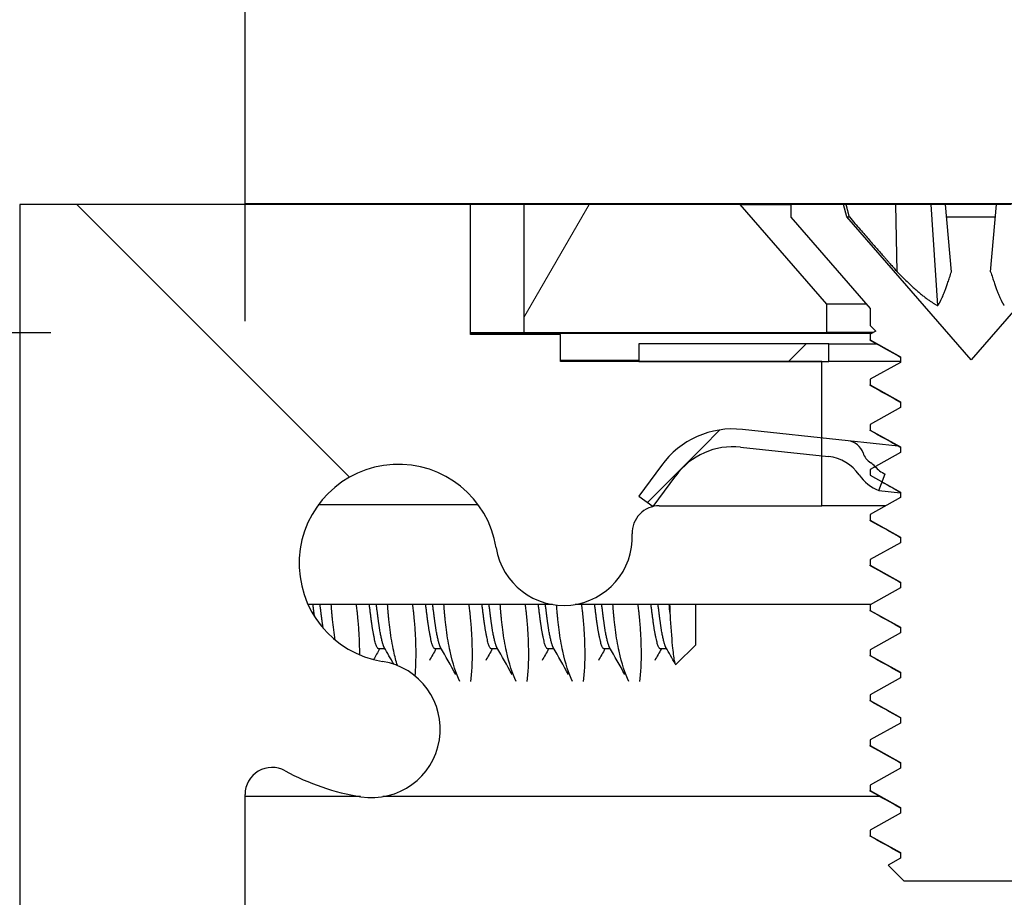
# Model space of a CAD drawing. Header units: millimetres. Extents: x 64 to 1798, y 64 to 1375.
# Tile 14 of 66: x 233 to 246, y 1254 to 1266. Entities that reach past the tile are written whole.
import ezdxf

# ---------------------------------------------------------------- set-up
doc = ezdxf.new("R2010")
doc.units = ezdxf.units.MM
doc.header["$LTSCALE"] = 6.666667
for name, color, linetype, lineweight in [('Dimension (ANSI)', 7, 'Continuous', 25), ('Hatch (ANSI)', 7, 'Continuous', 18), ('Visible (ANSI)', 7, 'Continuous', 25)]:
    doc.layers.add(name, color=color, linetype=linetype, lineweight=lineweight)
doc.styles.add('Note Text (ANSI)', font='tahoma.ttf')
doc.dimstyles.new('Default - mm (ANSI)', dxfattribs={"dimscale": 6.666667, "dimtxt": 1.75, "dimasz": 1.5, "dimexe": 2, "dimexo": 1, "dimgap": 0.8, "dimtad": 0, "dimtih": 1, "dimtoh": 1, "dimrnd": 1e-08, "dimzin": 0, "dimdsep": 46, "dimtxsty": 'Note Text (ANSI)', "dimblk": 'Filled-2', "dimcen": 0.09, "dimdle": 10, "dimclrd": 256, "dimclre": 256, "dimclrt": 256, "dimadec": 1, "dimazin": 0, "dimtfac": 1.741714, "dimtofl": 0, "dimtmove": 0, "dimatfit": 3, "dimldrblk": 'Filled-1', "dimfxl": 1, "dimtolj": 1, "dimtzin": 0, "dimlwd": -1, "dimlwe": -1, "dimarcsym": 0})

# ---------------------------------------------------------------- blocks, each defined once
blk = doc.blocks.new('Filled-2')
at = {"color": 0}
for p, q in [((0, 0), (-1, 0.1667)), ((-1, 0.1667), (-1, -0.1667)), ((-1, 0), (0, 0)), ((-1, -0.1667), (0, 0))]:
    blk.add_line(p, q, dxfattribs=at)
at = {"color": 0, "flags": 128}
blk.add_lwpolyline([(-1, -0.1667), (0, 0), (-1, 0.1667), (-1, -0.1667)], dxfattribs=at)
at = {"color": 0}
blk.add_solid([(-1, -0.1667), (0, 0), (-1, 0.1667), (-1, -0.1667)], dxfattribs=at)
blk = doc.blocks.new('*D13')
at = {"layer": 'Defpoints', "color": 0, "transparency": 16777216}
for p in [(239.669, 1261.563), (122.208, 1177.045), (239.669, 1177.045)]:
    blk.add_point(p, dxfattribs=at)
at = {"layer": 'Dimension (ANSI)', "transparency": 16777216}
for p, q in [((233.002, 1261.563), (108.875, 1261.563)), ((122.208, 1251.563), (122.208, 1248.778)), ((122.208, 1187.045), (122.208, 1199.982)), ((233.002, 1177.045), (108.875, 1177.045))]:
    blk.add_line(p, q, dxfattribs=at)
at = {"layer": 'Dimension (ANSI)', "transparency": 16777216, "xscale": 10, "yscale": 10, "zscale": 10}
for p, rotation in [((122.208, 1261.563), 90), ((122.208, 1177.045), 270)]:
    blk.add_blockref('Filled-2', p, dxfattribs=dict(at, rotation=rotation))
at = {"layer": 'Dimension (ANSI)', "transparency": 16777216, "char_height": 11.66667, "attachment_point": 5, "style": 'Note Text (ANSI)'}
for s, insert in [('\\A1; 84.52 mm', (122.208, 1235.813)), ('\\A1;[3.327 in]', (122.208, 1211.415))]:
    blk.add_mtext(s, dxfattribs=dict(at, insert=insert))
blk = doc.blocks.new('Filled-1')
at = {"color": 0}
for p, q in [((0, 0), (-1, 0.3333)), ((-1, 0.3333), (-1, -0.3333)), ((-1, 0), (0, 0)), ((-1, -0.3333), (0, 0))]:
    blk.add_line(p, q, dxfattribs=at)
at = {"color": 0, "flags": 128}
blk.add_lwpolyline([(-1, -0.3333), (0, 0), (-1, 0.3333), (-1, -0.3333)], dxfattribs=at)
at = {"color": 0}
blk.add_solid([(-1, -0.3333), (0, 0), (-1, 0.3333), (-1, -0.3333)], dxfattribs=at)
blk = doc.blocks.new('*D14')
at = {"layer": 'Defpoints', "color": 0, "transparency": 16777216}
for p in [(651.04, 1321.724), (235.74, 1255.057), (651.04, 1255.057)]:
    blk.add_point(p, dxfattribs=at)
at = {"layer": 'Dimension (ANSI)', "transparency": 16777216}
for p, q in [((235.74, 1261.724), (235.74, 1335.057)), ((651.04, 1261.724), (651.04, 1335.057)), ((245.74, 1321.724), (395.738, 1321.724)), ((641.04, 1321.724), (491.041, 1321.724))]:
    blk.add_line(p, q, dxfattribs=at)
at = {"layer": 'Dimension (ANSI)', "transparency": 16777216, "xscale": 10, "yscale": 10, "zscale": 10, "rotation": 180}
blk.add_blockref('Filled-2', (235.74, 1321.724), dxfattribs=at)
at = {"layer": 'Dimension (ANSI)', "transparency": 16777216, "xscale": 10, "yscale": 10, "zscale": 10}
blk.add_blockref('Filled-2', (651.04, 1321.724), dxfattribs=at)
at = {"layer": 'Dimension (ANSI)', "transparency": 16777216, "char_height": 11.66667, "attachment_point": 5, "style": 'Note Text (ANSI)'}
for s, insert in [('\\A1; 415.30 mm', (443.39, 1333.134)), ('\\A1;[16.350 in]', (443.39, 1308.759))]:
    blk.add_mtext(s, dxfattribs=dict(at, insert=insert))

msp = doc.modelspace()

# ---------------------------------------------------------------- hatches: boundary and pattern name
at = {"layer": 'Hatch (ANSI)'}
h = msp.add_hatch(dxfattribs=at)
h.set_pattern_fill('ANSI31', color=256, scale=169.333333, angle=90, style=0)
h.set_pattern_definition([(135, (0, 0), (-14.9671, -14.9671), [])])
h.paths.add_polyline_path([(248.0645, 1261.1567), (248.0645, 1259.226), (248.0645, 1259.1247), (248.3887, 1259.1247), (249.0745, 1259.1247), (249.0745, 1259.2683), (249.0745, 1259.5197), (249.0745, 1261.1567)])
h.paths.add_polyline_path([(248.0645, 1179.4707), (248.0645, 1179.3694), (248.0645, 1177.4387), (249.0745, 1177.4387), (249.0745, 1179.0757), (249.0745, 1179.3271), (249.0745, 1179.4707), (248.3887, 1179.4707)])
edge = h.paths.add_edge_path()
edge.add_line((238.9145, 1261.5377), (238.9145, 1263.3667))
edge.add_line((238.9145, 1263.3667), (232.5645, 1263.3667))
edge.add_line((232.5645, 1263.3667), (232.5645, 1175.2287))
edge.add_line((232.5645, 1175.2287), (238.9145, 1175.2287))
edge.add_line((238.9145, 1175.2287), (238.9145, 1177.0577))
edge.add_line((238.9145, 1177.0577), (240.1845, 1177.0577))
edge.add_line((240.1845, 1177.0577), (240.1845, 1177.4387))
edge.add_line((240.1845, 1177.4387), (241.2895, 1177.4387))
edge.add_line((241.2895, 1177.4387), (243.8645, 1177.4387))
edge.add_line((243.8645, 1177.4387), (243.8645, 1178.5158))
edge.add_line((243.8645, 1178.5158), (243.8645, 1178.7672))
edge.add_line((243.8645, 1178.7672), (243.8645, 1179.4707))
edge.add_line((243.8645, 1179.4707), (241.5759, 1179.4707))
edge.add_ellipse((241.5759, 1179.8517), major_axis=(0, -0.381), ratio=1, start_angle=347.46209, end_angle=360, ccw=False)
edge.add_ellipse((241.5759, 1179.8517), major_axis=(-0.0827, -0.3719), ratio=1, start_angle=359.42486, end_angle=360, ccw=False)
edge.add_ellipse((241.5759, 1179.8517), major_axis=(-0.0864, -0.3711), ratio=1, start_angle=280.65632, end_angle=360, ccw=False)
edge.add_ellipse((240.2309, 1179.9094), major_axis=(0.9643, -0.0414), ratio=1, start_angle=0, end_angle=173.33968)
edge.add_ellipse((237.8985, 1180.2837), major_axis=(1.3794, -0.2214), ratio=1, start_angle=108.23411, end_angle=360, ccw=False)
edge.add_ellipse((237.5242, 1182.6161), major_axis=(0.1529, -0.953), ratio=1, start_angle=0, end_angle=180)
edge.add_ellipse((237.8985, 1180.2837), major_axis=(-0.5272, 3.2854), ratio=1, start_angle=0, end_angle=19.53257)
edge.add_ellipse((236.1205, 1183.5381), major_axis=(0.1827, -0.3344), ratio=1, start_angle=241.35038, end_angle=360, ccw=False)
edge.add_line((235.7395, 1183.5381), (235.7395, 1255.0573))
edge.add_ellipse((236.1205, 1255.0573), major_axis=(-0.381, 0), ratio=1, start_angle=241.35038, end_angle=360, ccw=False)
edge.add_ellipse((237.8985, 1258.3117), major_axis=(-1.5953, -2.92), ratio=1, start_angle=0, end_angle=19.53257)
edge.add_ellipse((237.5242, 1255.9793), major_axis=(-0.1529, -0.953), ratio=1, start_angle=0, end_angle=180)
edge.add_ellipse((237.8985, 1258.3117), major_axis=(-0.2214, -1.3794), ratio=1, start_angle=108.23411, end_angle=360, ccw=False)
edge.add_ellipse((240.2309, 1258.686), major_axis=(-0.953, -0.1529), ratio=1, start_angle=0, end_angle=173.33968)
edge.add_ellipse((241.5759, 1258.7437), major_axis=(-0.3806, -0.0163), ratio=1, start_angle=280.65632, end_angle=360, ccw=False)
edge.add_ellipse((241.5759, 1258.7437), major_axis=(-0.0864, 0.3711), ratio=1, start_angle=359.42486, end_angle=360, ccw=False)
edge.add_ellipse((241.5759, 1258.7437), major_axis=(-0.0827, 0.3719), ratio=1, start_angle=347.46209, end_angle=360, ccw=False)
edge.add_line((241.5759, 1259.1247), (243.8645, 1259.1247))
edge.add_line((243.8645, 1259.1247), (243.8645, 1259.8282))
edge.add_line((243.8645, 1259.8282), (243.8645, 1260.0796))
edge.add_line((243.8645, 1260.0796), (243.8645, 1261.1567))
edge.add_line((243.8645, 1261.1567), (241.2895, 1261.1567))
edge.add_line((241.2895, 1261.1567), (240.1845, 1261.1567))
edge.add_line((240.1845, 1261.1567), (240.1845, 1261.5377))
edge.add_line((240.1845, 1261.5377), (238.9145, 1261.5377))
h = msp.add_hatch(dxfattribs=at)
h.set_pattern_fill('ANSI31', color=256, scale=169.333333, angle=15, style=0)
h.set_pattern_definition([(60, (0, 0), (-18.33087, 10.58333), [])])
h.paths.add_polyline_path([(638.779, 1261.9642), (637.5598, 1263.3667), (249.2192, 1263.3667), (248, 1261.9642), (248, 1261.5633), (638.779, 1261.5633)])
h.paths.add_polyline_path([(647.1102, 1261.5633), (647.1102, 1263.3667), (644.0622, 1263.3667), (642.843, 1261.9642), (642.843, 1261.5633)])
h.paths.add_polyline_path([(239.6688, 1263.3667), (239.6688, 1261.5633), (243.936, 1261.5633), (243.936, 1261.9642), (242.7168, 1263.3667)])
h = msp.add_hatch(dxfattribs=at)
h.set_pattern_fill('ANSI31', color=256, scale=169.333333, angle=75, style=0)
h.set_pattern_definition([(120, (0, 0), (-18.33087, -10.58333), [])])
h.paths.add_polyline_path([(244.5456, 1254.5561), (244.5456, 1254.4767), (244.9752, 1254.2386), (244.9752, 1254.1592), (244.801, 1254.0626), (245.0219, 1253.8417), (246.9142, 1253.8417), (246.9609, 1253.8884), (246.9609, 1253.9211), (247.0343, 1253.9618), (247.3394, 1254.2669), (246.9609, 1254.4767), (246.9609, 1254.5561), (247.3904, 1254.7942), (247.3904, 1254.8736), (246.9609, 1255.1117), (246.9609, 1255.1911), (247.3904, 1255.4292), (247.3904, 1255.5086), (246.9609, 1255.7467), (246.9609, 1255.8261), (247.3904, 1256.0642), (247.3904, 1256.1436), (246.9609, 1256.3817), (246.9609, 1256.4611), (247.3904, 1256.6992), (247.3904, 1256.7786), (246.9609, 1257.0167), (246.9609, 1257.0961), (247.3904, 1257.3342), (247.3904, 1257.4136), (246.9609, 1257.6517), (246.9609, 1257.7311), (247.3904, 1257.9692), (247.3904, 1258.0486), (246.9609, 1258.2867), (246.9609, 1258.3661), (247.3904, 1258.6042), (247.3904, 1258.6836), (246.9609, 1258.9217), (246.9609, 1259.0011), (247.3904, 1259.2392), (247.3904, 1259.3186), (246.9609, 1259.5567), (246.9609, 1259.6361), (247.3904, 1259.8742), (247.3904, 1259.9536), (246.9609, 1260.1917), (246.9609, 1260.2711), (247.3904, 1260.5092), (247.3904, 1260.5886), (246.9609, 1260.8267), (246.9609, 1260.9061), (247.3904, 1261.1442), (247.3904, 1261.2236), (247.1065, 1261.381), (247.3904, 1261.6649), (247.3904, 1261.9057), (248.508, 1263.1914), (248.508, 1263.3667), (247.763, 1263.3667), (247.7163, 1263.1926), (245.968, 1261.1814), (244.2198, 1263.1926), (244.1731, 1263.3667), (243.428, 1263.3667), (243.428, 1263.1914), (244.5456, 1261.9057), (244.5456, 1261.6649), (244.6253, 1261.5852), (244.5456, 1261.5411), (244.5456, 1261.4617), (244.9752, 1261.2236), (244.9752, 1261.1442), (244.5456, 1260.9061), (244.5456, 1260.8267), (244.9752, 1260.5886), (244.9752, 1260.5092), (244.5456, 1260.2711), (244.5456, 1260.1917), (244.9752, 1259.9536), (244.9752, 1259.8742), (244.6169, 1259.6756), (244.5456, 1259.6361), (244.5456, 1259.5567), (244.7172, 1259.4616), (244.9752, 1259.3186), (244.9752, 1259.2392), (244.5456, 1259.0011), (244.5456, 1258.9217), (244.9752, 1258.6836), (244.9752, 1258.6042), (244.5456, 1258.3661), (244.5456, 1258.2867), (244.9752, 1258.0486), (244.9752, 1257.9692), (244.5456, 1257.7311), (244.5456, 1257.6517), (244.9752, 1257.4136), (244.9752, 1257.3342), (244.5456, 1257.0961), (244.5456, 1257.0167), (244.9752, 1256.7786), (244.9752, 1256.6992), (244.5456, 1256.4611), (244.5456, 1256.3817), (244.9752, 1256.1436), (244.9752, 1256.0642), (244.5456, 1255.8261), (244.5456, 1255.7467), (244.9752, 1255.5086), (244.9752, 1255.4292), (244.5456, 1255.1911), (244.5456, 1255.1117), (244.9752, 1254.8736), (244.9752, 1254.7942)])
h = msp.add_hatch(dxfattribs=at)
h.set_pattern_fill('ANSI31', color=256, scale=169.333333, style=0)
h.set_pattern_definition([(45, (0, 0), (-14.9671, 14.9671), [])])
edge = h.paths.add_edge_path()
edge.add_ellipse((243.8959, 1259.2214), major_axis=(0.0641, 0.5966), ratio=1, start_angle=310.51368, end_angle=360)
edge.add_line((243.96, 1259.8179), (243.8645, 1259.8282))
edge.add_line((243.8645, 1259.8282), (242.7222, 1259.951))
edge.add_ellipse((242.6153, 1258.9567), major_axis=(-0.8076, 0.5897), ratio=1, start_angle=300, end_angle=360)
edge.add_line((241.8077, 1259.5464), (241.4932, 1259.1156))
edge.add_line((241.4932, 1259.1156), (241.4915, 1259.1133))
edge.add_line((241.4915, 1259.1133), (241.4894, 1259.1148))
edge.add_line((241.4894, 1259.1148), (241.2895, 1259.2607))
edge.add_line((241.2895, 1259.2607), (241.6058, 1259.6938))
edge.add_ellipse((242.6153, 1258.9567), major_axis=(0.1336, 1.2428), ratio=1, start_angle=0, end_angle=60, ccw=False)
edge.add_line((242.7489, 1260.1995), (243.8645, 1260.0796))
edge.add_line((243.8645, 1260.0796), (244.2353, 1260.0398))
edge.add_ellipse((244.2086, 1259.7912), major_axis=(0.2379, 0.0768), ratio=1, start_angle=0, end_angle=65.96363, ccw=False)
edge.add_ellipse((244.6844, 1259.9449), major_axis=(-0.1303, -0.2134), ratio=1, start_angle=319.31635, end_angle=360)
edge.add_ellipse((244.4322, 1259.532), major_axis=(0.1819, 0.147), ratio=1, start_angle=0, end_angle=19.64025, ccw=False)
edge.add_ellipse((244.8863, 1259.899), major_axis=(-0.2694, -0.2234), ratio=1, start_angle=359.27579, end_angle=360)
edge.add_ellipse((244.8863, 1259.899), major_axis=(-0.1262, -0.3265), ratio=1, start_angle=330.80398, end_angle=360)
edge.add_line((244.7601, 1259.5725), (244.7172, 1259.4616))
edge.add_line((244.7172, 1259.4616), (244.6699, 1259.3393))
edge.add_ellipse((244.8863, 1259.899), major_axis=(-0.4952, -0.3388), ratio=1, start_angle=0, end_angle=34.48632, ccw=False)
edge = h.paths.add_edge_path()
edge.add_line((247.9645, 1261.4067), (247.9645, 1261.1567))
edge.add_line((247.9645, 1261.1567), (248.0645, 1261.1567))
edge.add_line((248.0645, 1261.1567), (249.0745, 1261.1567))
edge.add_line((249.0745, 1261.1567), (250.6395, 1261.1567))
edge.add_ellipse((250.6395, 1260.2567), major_axis=(0, 0.9), ratio=1, start_angle=173.86585, end_angle=360, ccw=False)
edge.add_line((250.5434, 1259.3619), (249.0745, 1259.5197))
edge.add_line((249.0745, 1259.5197), (248.6484, 1259.5655))
edge.add_ellipse((248.6217, 1259.3169), major_axis=(0.0267, 0.2486), ratio=1, start_angle=0, end_angle=65.96363)
edge.add_ellipse((248.1894, 1259.5682), major_axis=(0.2161, -0.1256), ratio=1, start_angle=319.31635, end_angle=360, ccw=False)
edge.add_ellipse((248.3482, 1259.1111), major_axis=(-0.0767, 0.221), ratio=1, start_angle=0, end_angle=19.64025)
edge.add_ellipse((247.9824, 1259.5662), major_axis=(0.2192, -0.2728), ratio=1, start_angle=334.78878, end_angle=360, ccw=False)
edge.add_ellipse((247.9824, 1259.5662), major_axis=(0.0822, -0.3402), ratio=1, start_angle=355.29099, end_angle=360, ccw=False)
edge.add_line((248.0363, 1259.2204), (248.0749, 1258.9734))
edge.add_ellipse((247.9824, 1259.5662), major_axis=(0.0925, -0.5928), ratio=1, start_angle=0, end_angle=33.75134)
edge.add_ellipse((247.9824, 1259.5662), major_axis=(0.4063, -0.4415), ratio=1, start_angle=0, end_angle=0.73498)
edge.add_ellipse((248.8062, 1258.6937), major_axis=(-0.4119, 0.4363), ratio=1, start_angle=310.51368, end_angle=360, ccw=False)
edge.add_line((248.8703, 1259.2902), (249.0745, 1259.2683))
edge.add_line((249.0745, 1259.2683), (250.5167, 1259.1133))
edge.add_ellipse((250.6395, 1260.2567), major_axis=(-0.1229, -1.1434), ratio=1, start_angle=0, end_angle=186.13415)
edge.add_line((250.6395, 1261.4067), (247.9645, 1261.4067))
h.paths.add_polyline_path([(243.9645, 1261.1567), (243.9645, 1261.4067), (241.2895, 1261.4067), (241.2895, 1261.1567), (243.8645, 1261.1567)])

# ---------------------------------------------------------------- linework, layer by layer
at = {"layer": 'Visible (ANSI)'}
for p, q in [((238.9145, 1263.3667), (232.5645, 1263.3667)), ((232.5645, 1263.3667), (232.5645, 1175.2287)), ((651.0395, 1263.3798), (235.7395, 1263.3798)), ((235.7395, 1263.3667), (235.7395, 1263.3798)), ((238.9145, 1261.5377), (238.9145, 1263.3667)), ((239.6688, 1263.3667), (238.9145, 1263.3667)), ((239.6688, 1263.3667), (239.6688, 1261.5633)), ((242.7168, 1263.3667), (239.6688, 1263.3667)), ((243.936, 1261.9642), (242.7168, 1263.3667)), ((242.7168, 1263.3667), (243.428, 1263.3667)), ((244.1731, 1263.3667), (243.428, 1263.3667)), ((243.428, 1263.3667), (243.428, 1263.1914)), ((244.2198, 1263.1926), (244.1731, 1263.3667)), ((244.2094, 1263.3667), (244.1731, 1263.3667)), ((244.9092, 1263.3667), (244.2094, 1263.3667)), ((245.4041, 1263.3667), (244.9092, 1263.3667)), ((244.9257, 1262.422), (244.9092, 1263.3667)), ((245.6091, 1263.3667), (245.4041, 1263.3667)), ((245.4993, 1261.9439), (245.4041, 1263.3667)), ((246.327, 1263.3667), (245.6091, 1263.3667)), ((245.6917, 1262.422), (245.6091, 1263.3667)), ((246.2444, 1262.422), (246.327, 1263.3667)), ((246.532, 1263.3667), (246.327, 1263.3667)), ((243.428, 1263.1914), (244.5456, 1261.9057)), ((245.968, 1261.1814), (244.2198, 1263.1926)), ((244.2198, 1263.1926), (244.2539, 1263.1926)), ((245.6243, 1263.1926), (246.3118, 1263.1926)), ((247.7163, 1263.1926), (245.968, 1261.1814)), ((243.936, 1261.5633), (243.936, 1261.9642)), ((244.4948, 1261.9642), (243.936, 1261.9642)), ((244.5456, 1261.9057), (244.5456, 1261.6649)), ((238.9145, 1261.5633), (239.6688, 1261.5633)), ((244.5632, 1261.5508), (238.9145, 1261.5508)), ((240.1845, 1261.5377), (238.9145, 1261.5377)), ((239.6688, 1261.5633), (243.936, 1261.5633)), ((240.1845, 1261.1567), (240.1845, 1261.5377)), ((244.5857, 1261.5633), (243.936, 1261.5633)), ((244.5456, 1261.6649), (244.6253, 1261.5852)), ((244.6253, 1261.5852), (244.5456, 1261.5411)), ((244.5456, 1261.5411), (244.5456, 1261.4617)), ((243.9645, 1261.4067), (241.2895, 1261.4067)), ((241.2895, 1261.4067), (241.2895, 1261.1567)), ((243.9645, 1261.1567), (243.9645, 1261.4067)), ((243.9645, 1261.4067), (244.634, 1261.4067)), ((244.5457, 1261.4617), (244.9752, 1261.2236)), ((241.2895, 1261.1698), (240.1845, 1261.1698)), ((243.8645, 1261.1567), (240.1845, 1261.1567)), ((241.2895, 1261.1567), (243.9645, 1261.1567)), ((243.8645, 1259.1247), (243.8645, 1261.1567)), ((244.9752, 1261.1567), (243.9645, 1261.1567)), ((244.9752, 1261.1442), (244.5456, 1260.9061)), ((244.9752, 1261.2236), (244.9752, 1261.1442)), ((244.5456, 1260.9061), (244.5456, 1260.8267)), ((244.5457, 1260.8267), (244.9752, 1260.5886)), ((244.9752, 1260.5886), (244.9752, 1260.5092)), ((244.9752, 1260.5092), (244.5456, 1260.2711)), ((244.2353, 1260.0398), (242.7489, 1260.1995)), ((244.5456, 1260.2711), (244.5456, 1260.1917)), ((244.5457, 1260.1917), (244.9752, 1259.9536)), ((244.9424, 1259.9638), (244.2353, 1260.0398)), ((242.7222, 1259.951), (243.96, 1259.8179)), ((244.9752, 1259.8742), (244.5456, 1259.6361)), ((244.9752, 1259.9536), (244.9752, 1259.8742)), ((241.6058, 1259.6938), (241.2895, 1259.2607)), ((244.5456, 1259.6361), (244.5456, 1259.5567)), ((241.4915, 1259.1133), (241.8077, 1259.5464)), ((244.5457, 1259.5567), (244.9752, 1259.3186)), ((244.6699, 1259.3393), (244.7601, 1259.5725)), ((244.6699, 1259.3393), (244.9752, 1259.3065)), ((244.9752, 1259.3186), (244.9752, 1259.2392)), ((241.2895, 1259.2607), (241.4915, 1259.1133)), ((244.9752, 1259.2392), (244.5456, 1259.0011)), ((239.0251, 1259.1378), (236.772, 1259.1378)), ((241.5759, 1259.1247), (243.8645, 1259.1247)), ((244.7687, 1259.1247), (243.8645, 1259.1247)), ((244.5456, 1259.0011), (244.5456, 1258.9217)), ((244.5457, 1258.9217), (244.9752, 1258.6836)), ((244.9752, 1258.6836), (244.9752, 1258.6042)), ((244.9752, 1258.6042), (244.5456, 1258.3661)), ((244.5456, 1258.3661), (244.5456, 1258.2867)), ((244.5457, 1258.2867), (244.9752, 1258.0486)), ((244.9752, 1257.9692), (244.5456, 1257.7311)), ((244.9752, 1258.0486), (244.9752, 1257.9692)), ((240.0724, 1257.7339), (236.6266, 1257.7339)), ((244.5507, 1257.7339), (240.3894, 1257.7339)), ((242.0895, 1257.1675), (242.0895, 1257.7339)), ((244.5456, 1257.7311), (244.5456, 1257.6517)), ((244.5457, 1257.6517), (244.9752, 1257.4136)), ((244.9752, 1257.4136), (244.9752, 1257.3342)), ((244.9752, 1257.3342), (244.5456, 1257.0961)), ((237.7127, 1257.1092), (237.6247, 1257.1092)), ((238.5065, 1257.1092), (238.4184, 1257.1092)), ((239.3002, 1257.1092), (239.2122, 1257.1092)), ((240.094, 1257.1092), (240.0059, 1257.1092)), ((240.8877, 1257.1092), (240.7997, 1257.1092)), ((241.6815, 1257.1092), (241.5934, 1257.1092)), ((242.0895, 1257.1675), (241.8134, 1256.8914)), ((244.5456, 1257.0961), (244.5456, 1257.0167)), ((244.5457, 1257.0167), (244.9752, 1256.7786)), ((244.9752, 1256.6992), (244.5456, 1256.4611)), ((244.9752, 1256.7786), (244.9752, 1256.6992)), ((244.5456, 1256.4611), (244.5456, 1256.3817)), ((244.5457, 1256.3817), (244.9752, 1256.1436)), ((244.9752, 1256.1436), (244.9752, 1256.0642)), ((244.9752, 1256.0642), (244.5456, 1255.8261)), ((244.5456, 1255.8261), (244.5456, 1255.7467)), ((244.5457, 1255.7467), (244.9752, 1255.5086)), ((244.9752, 1255.5086), (244.9752, 1255.4292)), ((244.9752, 1255.4292), (244.5456, 1255.1911)), ((244.5456, 1255.1911), (244.5456, 1255.1117)), ((235.7395, 1183.5381), (235.7395, 1255.0573)), ((237.3657, 1255.0272), (235.7395, 1255.0272)), ((244.6867, 1255.0272), (237.6827, 1255.0272)), ((244.5457, 1255.1117), (244.9752, 1254.8736)), ((244.9752, 1254.7942), (244.5456, 1254.5561)), ((244.9752, 1254.8736), (244.9752, 1254.7942)), ((244.5456, 1254.5561), (244.5456, 1254.4767)), ((244.5457, 1254.4767), (244.9752, 1254.2386)), ((244.9752, 1254.2386), (244.9752, 1254.1592)), ((244.9752, 1254.1592), (244.801, 1254.0626)), ((244.801, 1254.0626), (245.0219, 1253.8417)), ((245.0219, 1253.8417), (246.9142, 1253.8417))]:
    msp.add_line(p, q, dxfattribs=at)
for centre, radius, start, end in [((242.6153, 1258.9567), 1.25, 83.86585, 143.86585), ((244.2086, 1259.7912), 0.25, 17.90223, 83.86585), ((242.6153, 1258.9567), 1, 83.86585, 143.86585), ((243.8959, 1259.2214), 0.6, 34.37953, 83.86585), ((244.6844, 1259.9449), 0.25, 197.90223, 238.58588), ((237.8985, 1258.3117), 1.397, 9.11705, 260.88295), ((244.4322, 1259.532), 0.2339, 38.94563, 58.58588), ((244.8863, 1259.899), 0.35, 218.94563, 248.86585), ((244.8863, 1259.899), 0.6, 214.37953, 248.86585), ((241.5759, 1258.7437), 0.381, 90, 182.45673), ((240.2309, 1258.686), 0.9652, 189.11705, 2.45673), ((237.5242, 1255.9793), 0.9652, 260.88295, 80.88295), ((236.1205, 1255.0573), 0.381, 61.35038, 180), ((237.8985, 1258.3117), 3.3274, 241.35038, 260.88295)]:
    msp.add_arc(centre, radius, start, end, dxfattribs=at)
for points, weights in [([(244.2539, 1263.1926), (244.2319, 1263.2785), (244.2094, 1263.3667)], [1.01218915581, 1.01172679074, 1.01110160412]), ([(244.2539, 1263.1926), (244.6703, 1262.7134), (244.9257, 1262.422)], [1.53696783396, 1.9683578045, 2.37346205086]), ([(244.9257, 1262.422), (245.2879, 1262.0531), (245.4993, 1261.9439)], [2.07391766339, 2.60448024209, 2.81776863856]), ([(245.4993, 1261.9439), (245.5766, 1262.0531), (245.6917, 1262.422)], [2.81776863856, 2.6044802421, 2.07391766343]), ([(246.2444, 1262.422), (246.3595, 1262.0531), (246.4367, 1261.9439)], [2.07391766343, 2.6044802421, 2.81776863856]), ([(244.5564, 1261.4501), (244.5456, 1261.4561), (244.5456, 1261.4617)], [0.971473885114, 0.983771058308, 1]), ([(244.5564, 1260.8151), (244.5456, 1260.8211), (244.5456, 1260.8267)], [0.971473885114, 0.983771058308, 1]), ([(244.5564, 1260.1801), (244.5456, 1260.1861), (244.5456, 1260.1917)], [0.971473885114, 0.983771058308, 1]), ([(244.5564, 1258.9101), (244.5456, 1258.9161), (244.5456, 1258.9217)], [0.971473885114, 0.983771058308, 1]), ([(244.5564, 1258.2751), (244.5456, 1258.2811), (244.5456, 1258.2867)], [0.971473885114, 0.983771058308, 1]), ([(236.7184, 1257.5642), (236.7079, 1257.6442), (236.697, 1257.7339)], [0.981507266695, 0.969831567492, 0.965122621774]), ([(244.5564, 1257.6401), (244.5456, 1257.6461), (244.5456, 1257.6517)], [0.971473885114, 0.983771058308, 1]), ([(244.5564, 1257.0051), (244.5456, 1257.0111), (244.5456, 1257.0167)], [0.971473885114, 0.983771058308, 1]), ([(244.5564, 1256.3701), (244.5456, 1256.3761), (244.5456, 1256.3817)], [0.971473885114, 0.983771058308, 1]), ([(244.5564, 1255.7351), (244.5456, 1255.7411), (244.5456, 1255.7467)], [0.971473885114, 0.983771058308, 1]), ([(244.5564, 1255.1001), (244.5456, 1255.1061), (244.5456, 1255.1117)], [0.971473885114, 0.983771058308, 1]), ([(244.5564, 1254.4651), (244.5456, 1254.4711), (244.5456, 1254.4767)], [0.971473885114, 0.983771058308, 1])]:
    msp.add_rational_spline(points, weights, degree=2, dxfattribs=at)
for points in [[(244.9752, 1261.2153), (244.8358, 1261.2939), (244.6961, 1261.372), (244.5564, 1261.4501)], [(244.9752, 1260.5803), (244.8358, 1260.6589), (244.6961, 1260.737), (244.5564, 1260.8151)], [(244.9752, 1259.9453), (244.8358, 1260.0239), (244.6961, 1260.102), (244.5564, 1260.1801)], [(244.9752, 1259.3103), (244.8927, 1259.3568), (244.8102, 1259.4031), (244.7276, 1259.4494)], [(244.9752, 1258.6753), (244.8358, 1258.7539), (244.6961, 1258.832), (244.5564, 1258.9101)], [(244.9752, 1258.0403), (244.8358, 1258.1189), (244.6961, 1258.197), (244.5564, 1258.2751)], [(241.7211, 1257.7339), (241.7228, 1257.6981), (241.7239, 1257.6627), (241.7245, 1257.6279)], [(244.9752, 1257.4053), (244.8358, 1257.4839), (244.6961, 1257.562), (244.5564, 1257.6401)], [(237.6359, 1257.1092), (237.6076, 1257.059), (237.5793, 1257.0088), (237.5511, 1256.9586)], [(237.834, 1256.8935), (237.7897, 1256.9724), (237.7454, 1257.0513), (237.7009, 1257.1302)], [(238.4296, 1257.1092), (238.399, 1257.0548), (238.3684, 1257.0004), (238.3378, 1256.946)], [(238.7084, 1256.7496), (238.6373, 1256.8766), (238.5661, 1257.0035), (238.4946, 1257.1302)], [(239.2234, 1257.1092), (239.1927, 1257.0548), (239.1621, 1257.0004), (239.1316, 1256.946)], [(239.5022, 1256.7496), (239.4311, 1256.8766), (239.3599, 1257.0035), (239.2884, 1257.1302)], [(240.0171, 1257.1092), (239.9865, 1257.0548), (239.9559, 1257.0004), (239.9253, 1256.946)], [(240.2959, 1256.7496), (240.2248, 1256.8766), (240.1536, 1257.0035), (240.0821, 1257.1302)], [(240.8109, 1257.1092), (240.7802, 1257.0548), (240.7496, 1257.0004), (240.7191, 1256.946)], [(241.0897, 1256.7496), (241.0186, 1256.8766), (240.9474, 1257.0035), (240.8759, 1257.1302)], [(241.6046, 1257.1092), (241.574, 1257.0548), (241.5434, 1257.0004), (241.5128, 1256.946)], [(241.801, 1256.8966), (241.7573, 1256.9745), (241.7135, 1257.0524), (241.6696, 1257.1302)], [(244.9752, 1256.7703), (244.8358, 1256.8489), (244.6961, 1256.927), (244.5564, 1257.0051)], [(244.9752, 1256.1353), (244.8358, 1256.2139), (244.6961, 1256.292), (244.5564, 1256.3701)], [(244.9752, 1255.5003), (244.8358, 1255.5789), (244.6961, 1255.657), (244.5564, 1255.7351)], [(244.9752, 1254.8653), (244.8358, 1254.9439), (244.6961, 1255.022), (244.5564, 1255.1001)], [(244.9752, 1254.2303), (244.8358, 1254.3089), (244.6961, 1254.387), (244.5564, 1254.4651)]]:
    msp.add_open_spline(points, degree=3, dxfattribs=at)
for points, weights, knots in [([(236.8407, 1257.3993), (236.8357, 1257.4308), (236.8309, 1257.4652), (236.8142, 1257.5854), (236.7962, 1257.7339)], [0.985838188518, 0.992099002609, 1, 0.972946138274, 0.965122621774], [0.547078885, 0.547078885, 0.547078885, 0.5480769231, 0.5480769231, 0.5514943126, 0.5514943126, 0.5514943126]), ([(237.6247, 1257.1092), (237.5751, 1257.1092), (237.5255, 1257.4652), (237.5087, 1257.5854), (237.4907, 1257.7339)], [1, 0.923879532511, 1, 0.972946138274, 0.965122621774], [0.461538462, 0.461538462, 0.461538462, 0.471153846, 0.471153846, 0.474571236, 0.474571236, 0.474571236]), ([(237.7009, 1257.1302), (237.6617, 1257.1997), (237.6247, 1257.4652), (237.608, 1257.5854), (237.59, 1257.7339)], [0.972276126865, 0.942105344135, 1, 0.972946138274, 0.965122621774], [0.463840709, 0.463840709, 0.463840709, 0.471153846, 0.471153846, 0.474571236, 0.474571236, 0.474571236]), ([(238.4184, 1257.1092), (238.3688, 1257.1092), (238.3192, 1257.4652), (238.3025, 1257.5854), (238.2845, 1257.7339)], [1, 0.923879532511, 1, 0.972946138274, 0.965122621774], [0.384615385, 0.384615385, 0.384615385, 0.394230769, 0.394230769, 0.397648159, 0.397648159, 0.397648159]), ([(238.4946, 1257.1302), (238.4555, 1257.1997), (238.4184, 1257.4652), (238.4017, 1257.5854), (238.3837, 1257.7339)], [0.972276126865, 0.942105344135, 1, 0.972946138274, 0.965122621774], [0.386917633, 0.386917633, 0.386917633, 0.394230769, 0.394230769, 0.397648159, 0.397648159, 0.397648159]), ([(239.2122, 1257.1092), (239.1626, 1257.1092), (239.113, 1257.4652), (239.0962, 1257.5854), (239.0782, 1257.7339)], [1, 0.923879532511, 1, 0.972946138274, 0.965122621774], [0.307692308, 0.307692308, 0.307692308, 0.317307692, 0.317307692, 0.320725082, 0.320725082, 0.320725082]), ([(239.2884, 1257.1302), (239.2492, 1257.1997), (239.2122, 1257.4652), (239.1955, 1257.5854), (239.1775, 1257.7339)], [0.972276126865, 0.942105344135, 1, 0.972946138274, 0.965122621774], [0.309994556, 0.309994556, 0.309994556, 0.317307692, 0.317307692, 0.320725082, 0.320725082, 0.320725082]), ([(240.0059, 1257.1092), (239.9563, 1257.1092), (239.9067, 1257.4652), (239.89, 1257.5854), (239.872, 1257.7339)], [1, 0.923879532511, 1, 0.972946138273, 0.965122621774], [0.230769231, 0.230769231, 0.230769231, 0.240384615, 0.240384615, 0.243802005, 0.243802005, 0.243802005]), ([(240.0821, 1257.1302), (240.043, 1257.1997), (240.0059, 1257.4652), (239.9892, 1257.5854), (239.9712, 1257.7339)], [0.972276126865, 0.942105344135, 1, 0.972946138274, 0.965122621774], [0.233071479, 0.233071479, 0.233071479, 0.240384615, 0.240384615, 0.243802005, 0.243802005, 0.243802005]), ([(240.7997, 1257.1092), (240.7501, 1257.1092), (240.7005, 1257.4652), (240.6837, 1257.5854), (240.6657, 1257.7339)], [1, 0.923879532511, 1, 0.972946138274, 0.965122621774], [0.153846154, 0.153846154, 0.153846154, 0.163461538, 0.163461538, 0.166878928, 0.166878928, 0.166878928]), ([(240.8759, 1257.1302), (240.8367, 1257.1997), (240.7997, 1257.4652), (240.783, 1257.5854), (240.765, 1257.7339)], [0.972276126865, 0.942105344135, 1, 0.972946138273, 0.965122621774], [0.156148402, 0.156148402, 0.156148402, 0.163461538, 0.163461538, 0.166878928, 0.166878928, 0.166878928]), ([(241.5934, 1257.1092), (241.5438, 1257.1092), (241.4942, 1257.4652), (241.4775, 1257.5854), (241.4595, 1257.7339)], [1, 0.923879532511, 1, 0.972946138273, 0.965122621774], [0.076923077, 0.076923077, 0.076923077, 0.086538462, 0.086538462, 0.089955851, 0.089955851, 0.089955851]), ([(241.6696, 1257.1302), (241.6305, 1257.1997), (241.5934, 1257.4652), (241.5767, 1257.5854), (241.5587, 1257.7339)], [0.972276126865, 0.942105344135, 1, 0.972946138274, 0.965122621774], [0.079225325, 0.079225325, 0.079225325, 0.086538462, 0.086538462, 0.089955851, 0.089955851, 0.089955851])]:
    msp.add_rational_spline(points, weights, degree=2, knots=knots, dxfattribs=at)
for points, knots in [([(237.0109, 1257.233), (237.0031, 1257.2799), (236.9959, 1257.3283), (236.9831, 1257.4245), (236.9775, 1257.472), (236.9715, 1257.5288), (236.9706, 1257.537), (236.9694, 1257.5492), (236.969, 1257.5532), (236.9683, 1257.5603), (236.968, 1257.5634), (236.9673, 1257.5699), (236.967, 1257.5733), (236.9662, 1257.5822), (236.9656, 1257.5878), (236.9636, 1257.6103), (236.9621, 1257.6273), (236.9582, 1257.674), (236.956, 1257.7038), (236.9539, 1257.7339)], [-0.195058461, -0.195058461, -0.195058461, -0.195058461, -0.176433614, -0.176433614, -0.159241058, -0.159241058, -0.15634345, -0.15634345, -0.154947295, -0.154947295, -0.153864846, -0.153864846, -0.152677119, -0.152677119, -0.150755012, -0.150755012, -0.144904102, -0.144904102, -0.134830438, -0.134830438, -0.134830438, -0.134830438]), ([(237.3046, 1257.7339), (237.3078, 1257.7071), (237.3109, 1257.6805), (237.3159, 1257.6344), (237.318, 1257.6147), (237.3206, 1257.5893), (237.3212, 1257.5834), (237.3222, 1257.5738), (237.3225, 1257.5701), (237.3232, 1257.5631), (237.3235, 1257.5597), (237.3243, 1257.5521), (237.3247, 1257.5478), (237.3258, 1257.5365), (237.3264, 1257.5295), (237.3304, 1257.4857), (237.3334, 1257.4495), (237.3442, 1257.3034), (237.3483, 1257.1998), (237.3502, 1257.0782), (237.3504, 1257.0521), (237.3504, 1257.0267)], [-0.156045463, -0.156045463, -0.156045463, -0.156045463, -0.147180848, -0.147180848, -0.140526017, -0.140526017, -0.138502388, -0.138502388, -0.13723881, -0.13723881, -0.136078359, -0.136078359, -0.134593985, -0.134593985, -0.132172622, -0.132172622, -0.119320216, -0.119320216, -0.07941382, -0.07941382, -0.068161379, -0.068161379, -0.068161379, -0.068161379]), ([(237.8867, 1256.8739), (237.8678, 1256.9357), (237.8502, 1257.0033), (237.8142, 1257.1696), (237.7974, 1257.2703), (237.7769, 1257.4245), (237.7712, 1257.472), (237.7652, 1257.5288), (237.7644, 1257.537), (237.7631, 1257.5492), (237.7627, 1257.5532), (237.762, 1257.5603), (237.7617, 1257.5634), (237.7611, 1257.5699), (237.7608, 1257.5733), (237.7599, 1257.5822), (237.7594, 1257.5878), (237.7573, 1257.6103), (237.7558, 1257.6273), (237.7519, 1257.674), (237.7497, 1257.7038), (237.7477, 1257.7339)], [-0.24814887, -0.24814887, -0.24814887, -0.24814887, -0.21664548, -0.21664548, -0.17643361, -0.17643361, -0.15924106, -0.15924106, -0.15634345, -0.15634345, -0.15494729, -0.15494729, -0.15386485, -0.15386485, -0.15267712, -0.15267712, -0.15075501, -0.15075501, -0.1449041, -0.1449041, -0.13483044, -0.13483044, -0.13483044, -0.13483044]), ([(238.0984, 1257.7339), (238.1016, 1257.7071), (238.1046, 1257.6805), (238.1097, 1257.6344), (238.1118, 1257.6147), (238.1144, 1257.5893), (238.115, 1257.5834), (238.1159, 1257.5738), (238.1163, 1257.5701), (238.117, 1257.5631), (238.1173, 1257.5597), (238.118, 1257.5521), (238.1184, 1257.5478), (238.1195, 1257.5365), (238.1202, 1257.5295), (238.1242, 1257.4857), (238.1272, 1257.4495), (238.1379, 1257.3034), (238.142, 1257.1998), (238.1459, 1256.9585), (238.1415, 1256.8325), (238.1311, 1256.7299)], [-0.15604546, -0.15604546, -0.15604546, -0.15604546, -0.14718085, -0.14718085, -0.14052602, -0.14052602, -0.13850239, -0.13850239, -0.13723881, -0.13723881, -0.13607836, -0.13607836, -0.13459399, -0.13459399, -0.13217262, -0.13217262, -0.11932022, -0.11932022, -0.07941382, -0.07941382, -0.01783458, -0.01783458, -0.01783458, -0.01783458]), ([(238.7667, 1256.6489), (238.7143, 1256.7568), (238.6662, 1256.9009), (238.6079, 1257.1696), (238.5911, 1257.2703), (238.5706, 1257.4245), (238.565, 1257.472), (238.559, 1257.5288), (238.5581, 1257.537), (238.5569, 1257.5492), (238.5565, 1257.5532), (238.5558, 1257.5603), (238.5555, 1257.5634), (238.5548, 1257.5699), (238.5545, 1257.5733), (238.5537, 1257.5822), (238.5531, 1257.5878), (238.5511, 1257.6103), (238.5496, 1257.6273), (238.5457, 1257.674), (238.5435, 1257.7038), (238.5414, 1257.7339)], [-0.29230817, -0.29230817, -0.29230817, -0.29230817, -0.21664548, -0.21664548, -0.17643361, -0.17643361, -0.15924106, -0.15924106, -0.15634345, -0.15634345, -0.15494729, -0.15494729, -0.15386485, -0.15386485, -0.15267712, -0.15267712, -0.15075501, -0.15075501, -0.1449041, -0.1449041, -0.13483044, -0.13483044, -0.13483044, -0.13483044]), ([(238.8921, 1257.7339), (238.8953, 1257.7071), (238.8984, 1257.6805), (238.9034, 1257.6344), (238.9055, 1257.6147), (238.9081, 1257.5893), (238.9087, 1257.5834), (238.9097, 1257.5738), (238.91, 1257.5701), (238.9107, 1257.5631), (238.911, 1257.5597), (238.9118, 1257.5521), (238.9122, 1257.5478), (238.9133, 1257.5365), (238.9139, 1257.5295), (238.9179, 1257.4857), (238.9209, 1257.4495), (238.9317, 1257.3034), (238.9358, 1257.1998), (238.9403, 1256.9173), (238.9322, 1256.7632), (238.9146, 1256.6489)], [-0.15604546, -0.15604546, -0.15604546, -0.15604546, -0.14718085, -0.14718085, -0.14052602, -0.14052602, -0.13850239, -0.13850239, -0.13723881, -0.13723881, -0.13607836, -0.13607836, -0.13459399, -0.13459399, -0.13217262, -0.13217262, -0.11932022, -0.11932022, -0.07941382, -0.07941382, -0.00050041, -0.00050041, -0.00050041, -0.00050041]), ([(239.5604, 1256.6489), (239.508, 1256.7568), (239.46, 1256.9009), (239.4017, 1257.1696), (239.3849, 1257.2703), (239.3644, 1257.4245), (239.3587, 1257.472), (239.3527, 1257.5288), (239.3519, 1257.537), (239.3506, 1257.5492), (239.3502, 1257.5532), (239.3495, 1257.5603), (239.3492, 1257.5634), (239.3486, 1257.5699), (239.3483, 1257.5733), (239.3474, 1257.5822), (239.3469, 1257.5878), (239.3448, 1257.6103), (239.3433, 1257.6273), (239.3394, 1257.674), (239.3372, 1257.7038), (239.3352, 1257.7339)], [-0.29230817, -0.29230817, -0.29230817, -0.29230817, -0.21664548, -0.21664548, -0.17643361, -0.17643361, -0.15924106, -0.15924106, -0.15634345, -0.15634345, -0.15494729, -0.15494729, -0.15386485, -0.15386485, -0.15267712, -0.15267712, -0.15075501, -0.15075501, -0.1449041, -0.1449041, -0.13483044, -0.13483044, -0.13483044, -0.13483044]), ([(239.6859, 1257.7339), (239.6891, 1257.7071), (239.6921, 1257.6805), (239.6972, 1257.6344), (239.6993, 1257.6147), (239.7019, 1257.5893), (239.7025, 1257.5834), (239.7034, 1257.5738), (239.7038, 1257.5701), (239.7045, 1257.5631), (239.7048, 1257.5597), (239.7055, 1257.5521), (239.7059, 1257.5478), (239.707, 1257.5365), (239.7077, 1257.5295), (239.7117, 1257.4857), (239.7147, 1257.4495), (239.7254, 1257.3034), (239.7295, 1257.1998), (239.734, 1256.9173), (239.726, 1256.7632), (239.7083, 1256.6489)], [-0.15604546, -0.15604546, -0.15604546, -0.15604546, -0.14718085, -0.14718085, -0.14052602, -0.14052602, -0.13850239, -0.13850239, -0.13723881, -0.13723881, -0.13607836, -0.13607836, -0.13459399, -0.13459399, -0.13217262, -0.13217262, -0.11932022, -0.11932022, -0.07941382, -0.07941382, -0.00050041, -0.00050041, -0.00050041, -0.00050041]), ([(240.3542, 1256.6489), (240.3018, 1256.7568), (240.2537, 1256.9009), (240.1954, 1257.1696), (240.1786, 1257.2703), (240.1581, 1257.4245), (240.1525, 1257.472), (240.1465, 1257.5288), (240.1456, 1257.537), (240.1444, 1257.5492), (240.144, 1257.5532), (240.1433, 1257.5603), (240.143, 1257.5634), (240.1423, 1257.5699), (240.142, 1257.5733), (240.1412, 1257.5822), (240.1406, 1257.5878), (240.1386, 1257.6103), (240.1371, 1257.6273), (240.1334, 1257.6714), (240.1313, 1257.6987), (240.1295, 1257.7261)], [-0.29230817, -0.29230817, -0.29230817, -0.29230817, -0.21664548, -0.21664548, -0.17643361, -0.17643361, -0.15924106, -0.15924106, -0.15634345, -0.15634345, -0.15494729, -0.15494729, -0.15386485, -0.15386485, -0.15267712, -0.15267712, -0.15075501, -0.15075501, -0.1449041, -0.1449041, -0.13569572, -0.13569572, -0.13569572, -0.13569572]), ([(240.4796, 1257.7339), (240.4828, 1257.7071), (240.4859, 1257.6805), (240.4909, 1257.6344), (240.493, 1257.6147), (240.4956, 1257.5893), (240.4962, 1257.5834), (240.4972, 1257.5738), (240.4975, 1257.5701), (240.4982, 1257.5631), (240.4985, 1257.5597), (240.4993, 1257.5521), (240.4997, 1257.5478), (240.5008, 1257.5365), (240.5014, 1257.5295), (240.5054, 1257.4857), (240.5084, 1257.4495), (240.5192, 1257.3034), (240.5233, 1257.1998), (240.5278, 1256.9173), (240.5197, 1256.7632), (240.5021, 1256.6489)], [-0.15604546, -0.15604546, -0.15604546, -0.15604546, -0.14718085, -0.14718085, -0.14052602, -0.14052602, -0.13850239, -0.13850239, -0.13723881, -0.13723881, -0.13607836, -0.13607836, -0.13459399, -0.13459399, -0.13217262, -0.13217262, -0.11932022, -0.11932022, -0.07941382, -0.07941382, -0.00050041, -0.00050041, -0.00050041, -0.00050041]), ([(241.1479, 1256.6489), (241.0955, 1256.7568), (241.0475, 1256.9009), (240.9892, 1257.1696), (240.9724, 1257.2703), (240.9519, 1257.4245), (240.9462, 1257.472), (240.9402, 1257.5288), (240.9394, 1257.537), (240.9381, 1257.5492), (240.9377, 1257.5532), (240.937, 1257.5603), (240.9367, 1257.5634), (240.9361, 1257.5699), (240.9358, 1257.5733), (240.9349, 1257.5822), (240.9344, 1257.5878), (240.9323, 1257.6103), (240.9308, 1257.6273), (240.9269, 1257.674), (240.9247, 1257.7038), (240.9227, 1257.7339)], [-0.29230817, -0.29230817, -0.29230817, -0.29230817, -0.21664548, -0.21664548, -0.17643361, -0.17643361, -0.15924106, -0.15924106, -0.15634345, -0.15634345, -0.15494729, -0.15494729, -0.15386485, -0.15386485, -0.15267712, -0.15267712, -0.15075501, -0.15075501, -0.1449041, -0.1449041, -0.13483044, -0.13483044, -0.13483044, -0.13483044]), ([(241.2734, 1257.7339), (241.2766, 1257.7071), (241.2796, 1257.6805), (241.2847, 1257.6344), (241.2868, 1257.6147), (241.2894, 1257.5893), (241.29, 1257.5834), (241.2909, 1257.5738), (241.2913, 1257.5701), (241.292, 1257.5631), (241.2923, 1257.5597), (241.293, 1257.5521), (241.2934, 1257.5478), (241.2945, 1257.5365), (241.2952, 1257.5295), (241.2992, 1257.4857), (241.3022, 1257.4495), (241.3129, 1257.3034), (241.317, 1257.1998), (241.3215, 1256.9173), (241.3135, 1256.7632), (241.2958, 1256.6489)], [-0.15604546, -0.15604546, -0.15604546, -0.15604546, -0.14718085, -0.14718085, -0.14052602, -0.14052602, -0.13850239, -0.13850239, -0.13723881, -0.13723881, -0.13607836, -0.13607836, -0.13459399, -0.13459399, -0.13217262, -0.13217262, -0.11932022, -0.11932022, -0.07941382, -0.07941382, -0.00050041, -0.00050041, -0.00050041, -0.00050041]), ([(241.7245, 1257.6279), (241.7241, 1257.6334), (241.7236, 1257.6389), (241.7207, 1257.674), (241.7184, 1257.7038), (241.7164, 1257.7339)], [-0.14678325, -0.14678325, -0.14678325, -0.14678325, -0.144904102, -0.144904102, -0.134830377, -0.134830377, -0.134830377, -0.134830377]), ([(241.7245, 1257.6279), (241.7254, 1257.6138), (241.7263, 1257.5997), (241.7374, 1257.4285), (241.7475, 1257.277), (241.7677, 1257.0614), (241.7769, 1256.9908), (241.7975, 1256.891), (241.8069, 1256.8848), (241.8134, 1256.8914)], [-0.10890988, -0.10890988, -0.10890988, -0.10890988, -0.10545875, -0.10545875, -0.06644341, -0.06644341, -0.03659642, -0.03659642, -0.000001, -0.000001, -0.000001, -0.000001])]:
    msp.add_open_spline(points, degree=3, knots=knots, dxfattribs=at)

# ---------------------------------------------------------------- dimensions: what is measured, and where the dimension line sits
at = {"layer": 'Dimension (ANSI)'}
dim = msp.add_linear_dim(base=(651.0395, 1321.724), p1=(235.7395, 1255.0573), p2=(651.0395, 1255.0573), text=' <> mm\\X[16.350 in]', dimstyle='Default - mm (ANSI)', override={"dimgap": 0.8, "dimtih": 0, "dimtoh": 0, "dimdec": 2, "dimpost": '', "dimtol": 0, "dimlim": 0, "dimtp": 0, "dimtm": 0, "dimtdec": 2, "dimatfit": 1}, dxfattribs=at)
dim.commit()
dim.dimension.update_dxf_attribs({"geometry": '*D14', "text_midpoint": (443.3895, 1321.724), "dimtype": 160})
dim = msp.add_linear_dim(base=(122.2083, 1177.0452), p1=(239.6688, 1261.5633), p2=(239.6688, 1177.0452), angle=270, text=' <> mm\\X[3.327 in]', dimstyle='Default - mm (ANSI)', override={"dimgap": 0.8, "dimdec": 2, "dimpost": '', "dimtol": 0, "dimlim": 0, "dimtp": 0, "dimtm": 0, "dimtdec": 2, "dimatfit": 1}, dxfattribs=at)
dim.commit()
dim.dimension.update_dxf_attribs({"geometry": '*D13', "text_midpoint": (122.2083, 1224.3799), "dimtype": 160})

doc.saveas('drawing.dxf')
